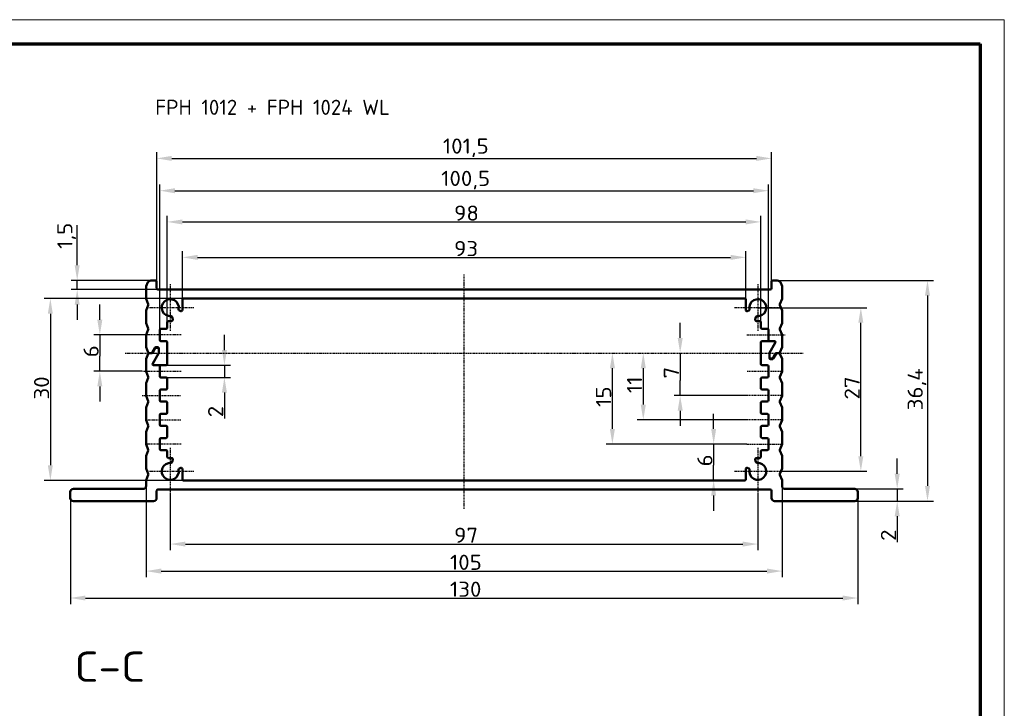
# Model space of a CAD drawing. Header units: millimetres. Extents: x 1 to 419, y 1 to 296.
# Tile 6 of 6: x 256 to 419, y 182 to 296. Entities that reach past the tile are written whole.
import ezdxf

# ---------------------------------------------------------------- set-up
doc = ezdxf.new("R2010")
doc.units = ezdxf.units.MM
doc.linetypes.add('CHAIN', pattern=[0.3543, 0.2362, -0.0295, 0.0591, -0.0295])
doc.linetypes.add('DASH_DOT', pattern=[0.37, 0.24, -0.06, 0.01, -0.06])
doc.layers.get('0').update_dxf_attribs({"lineweight": 25})
for name, color, linetype, lineweight in [('Bemaßung (ISO)', 1, 'Continuous', 25), ('Mittellinie (ISO)', 1, 'DASH_DOT', 25), ('Mittelpunktmarkierung (ISO)', 1, 'DASH_DOT', 25), ('Sichtbar (ISO)', 7, 'Continuous', 50), ('Symbol (ISO)', 1, 'Continuous', 25)]:
    doc.layers.add(name, color=color, linetype=linetype, lineweight=lineweight)
doc.styles.add('2_5', font='isocpeur.ttf', dxfattribs={"width": 1.1})
doc.styles.add('5', font='isocpeur.ttf', dxfattribs={"width": 1.1})
doc.styles.add('Notiztext (DIN)', font='isocpeur.ttf', dxfattribs={"width": 1.1})
doc.dimstyles.new('Standard (DIN)', dxfattribs={"dimtxt": 2.5, "dimasz": 2.5, "dimexe": 1, "dimexo": 0, "dimgap": 0.2, "dimtad": 1, "dimdec": 6, "dimrnd": 1e-08, "dimtxsty": '2_5', "dimcen": 0.09, "dimdle": 7, "dimclrd": 256, "dimclre": 256, "dimclrt": 5, "dimadec": 6, "dimazin": 2, "dimtfac": 0.72, "dimtmove": 0, "dimatfit": 3, "dimfxl": 1, "dimtolj": 1, "dimlwd": -1, "dimlwe": -1, "dimarcsym": 0})

# ---------------------------------------------------------------- blocks, each defined once
blk = doc.blocks.new('Ränder Bopla-A3-Rahmen')
at = {"color": 1, "linetype": 'Continuous', "lineweight": 18}
for p, q in [((1, 296), (419, 296)), ((419, 296), (419, 1))]:
    blk.add_line(p, q, dxfattribs=at)
at = {"color": 3, "linetype": 'Continuous', "lineweight": 70}
for p, q in [((20, 292), (415, 292)), ((415, 292), (415, 5))]:
    blk.add_line(p, q, dxfattribs=at)
blk = doc.blocks.new('*D10')
at = {"layer": 'Bemaßung (ISO)'}
for p, q in [((269.69, 246.49), (269.69, 248.99)), ((277.27, 243.99), (268.69, 243.99)), ((269.69, 243.99), (269.69, 241.49)), ((269.69, 241.49), (269.69, 240.49)), ((269.69, 237.99), (269.69, 240.49)), ((276.69, 237.99), (268.69, 237.99)), ((269.69, 235.49), (269.69, 232.99))]:
    blk.add_line(p, q, dxfattribs=at)
for points in [[(269.27, 246.49), (270.1, 246.49), (269.69, 243.99)], [(269.27, 235.49), (270.1, 235.49), (269.69, 237.99)]]:
    blk.add_solid(points, dxfattribs=at)
at = {"layer": 'Defpoints', "color": 0}
for p in [(277.27, 243.99), (269.69, 237.99), (276.69, 237.99)]:
    blk.add_point(p, dxfattribs=at)
at = {"layer": 'Bemaßung (ISO)', "color": 5, "insert": (269.49, 240.3), "char_height": 2.5, "attachment_point": 7, "rotation": 90, "style": '2_5'}
blk.add_mtext('\\A1;6', dxfattribs=at)
blk = doc.blocks.new('*D11')
at = {"layer": 'Bemaßung (ISO)'}
for p, q in [((290.25, 241.49), (290.25, 243.99)), ((280.62, 238.99), (291.25, 238.99)), ((290.25, 238.99), (290.25, 236.99)), ((280.62, 236.99), (291.25, 236.99)), ((290.25, 234.49), (290.25, 230.21))]:
    blk.add_line(p, q, dxfattribs=at)
for points in [[(289.84, 241.49), (290.67, 241.49), (290.25, 238.99)], [(289.84, 234.49), (290.67, 234.49), (290.25, 236.99)]]:
    blk.add_solid(points, dxfattribs=at)
at = {"layer": 'Defpoints', "color": 0}
for p in [(280.62, 238.99), (280.62, 236.99), (290.25, 236.99)]:
    blk.add_point(p, dxfattribs=at)
at = {"layer": 'Bemaßung (ISO)', "color": 5, "insert": (290.05, 230.41), "char_height": 2.5, "attachment_point": 7, "rotation": 90, "style": '2_5'}
blk.add_mtext('\\A1;2', dxfattribs=at)
blk = doc.blocks.new('*D12')
at = {"layer": 'Bemaßung (ISO)'}
for p, q in [((283.52, 249.99), (260.52, 249.99)), ((261.52, 247.49), (261.52, 222.49)), ((283.52, 219.99), (260.52, 219.99))]:
    blk.add_line(p, q, dxfattribs=at)
for points in [[(261.1, 247.49), (261.93, 247.49), (261.52, 249.99)], [(261.1, 222.49), (261.93, 222.49), (261.52, 219.99)]]:
    blk.add_solid(points, dxfattribs=at)
at = {"layer": 'Defpoints', "color": 0}
for p in [(283.52, 249.99), (261.52, 219.99), (283.52, 219.99)]:
    blk.add_point(p, dxfattribs=at)
at = {"layer": 'Bemaßung (ISO)', "color": 5, "insert": (261.32, 233.34), "char_height": 2.5, "attachment_point": 7, "rotation": 90, "style": '2_5'}
blk.add_mtext('\\A1;30', dxfattribs=at)
blk = doc.blocks.new('*D13')
at = {"layer": 'Bemaßung (ISO)'}
for p, q in [((265.95, 255.49), (265.95, 262.1)), ((278.32, 252.99), (264.95, 252.99)), ((265.95, 251.49), (265.95, 252.99)), ((279.27, 251.49), (264.95, 251.49)), ((265.95, 248.99), (265.95, 246.49))]:
    blk.add_line(p, q, dxfattribs=at)
for points in [[(265.53, 255.49), (266.36, 255.49), (265.95, 252.99)], [(265.53, 248.99), (266.36, 248.99), (265.95, 251.49)]]:
    blk.add_solid(points, dxfattribs=at)
at = {"layer": 'Defpoints', "color": 0}
for p in [(265.95, 252.99), (278.32, 252.99), (279.27, 251.49)]:
    blk.add_point(p, dxfattribs=at)
at = {"layer": 'Bemaßung (ISO)', "color": 5, "insert": (265.75, 258.19), "char_height": 2.5, "attachment_point": 7, "rotation": 90, "style": '2_5'}
blk.add_mtext('\\A1;1,5', dxfattribs=at)
blk = doc.blocks.new('*D14')
at = {"layer": 'Bemaßung (ISO)'}
for p, q in [((281.32, 217.59), (281.32, 208.49)), ((378.32, 217.59), (378.32, 208.49)), ((283.82, 209.49), (375.82, 209.49))]:
    blk.add_line(p, q, dxfattribs=at)
for points in [[(283.82, 209.9), (283.82, 209.07), (281.32, 209.49)], [(375.82, 209.9), (375.82, 209.07), (378.32, 209.49)]]:
    blk.add_solid(points, dxfattribs=at)
at = {"layer": 'Defpoints', "color": 0}
for p in [(281.32, 217.59), (378.32, 217.59), (378.32, 209.49)]:
    blk.add_point(p, dxfattribs=at)
at = {"layer": 'Bemaßung (ISO)', "color": 5, "insert": (328.17, 209.69), "char_height": 2.5, "attachment_point": 7, "style": '2_5'}
blk.add_mtext('\\A1;97', dxfattribs=at)
blk = doc.blocks.new('*D15')
at = {"layer": 'Bemaßung (ISO)'}
for p, q in [((277.32, 219.09), (277.32, 204.03)), ((382.32, 219.09), (382.32, 204.03)), ((279.82, 205.03), (379.82, 205.03))]:
    blk.add_line(p, q, dxfattribs=at)
for points in [[(279.82, 205.45), (279.82, 204.61), (277.32, 205.03)], [(379.82, 205.45), (379.82, 204.61), (382.32, 205.03)]]:
    blk.add_solid(points, dxfattribs=at)
at = {"layer": 'Defpoints', "color": 0}
for p in [(277.32, 219.09), (382.32, 219.09), (382.32, 205.03)]:
    blk.add_point(p, dxfattribs=at)
at = {"layer": 'Bemaßung (ISO)', "color": 5, "insert": (327.48, 205.23), "char_height": 2.5, "attachment_point": 7, "style": '2_5'}
blk.add_mtext('\\A1;105', dxfattribs=at)
blk = doc.blocks.new('*D16')
at = {"layer": 'Bemaßung (ISO)'}
for p, q in [((264.82, 217.09), (264.82, 199.59)), ((394.82, 217.09), (394.82, 199.59)), ((267.32, 200.59), (392.32, 200.59))]:
    blk.add_line(p, q, dxfattribs=at)
for points in [[(267.32, 201), (267.32, 200.17), (264.82, 200.59)], [(392.32, 201), (392.32, 200.17), (394.82, 200.59)]]:
    blk.add_solid(points, dxfattribs=at)
at = {"layer": 'Defpoints', "color": 0}
for p in [(264.82, 217.09), (394.82, 217.09), (394.82, 200.59)]:
    blk.add_point(p, dxfattribs=at)
at = {"layer": 'Bemaßung (ISO)', "color": 5, "insert": (327.48, 200.79), "char_height": 2.5, "attachment_point": 7, "style": '2_5'}
blk.add_mtext('\\A1;130', dxfattribs=at)
blk = doc.blocks.new('*D17')
at = {"layer": 'Bemaßung (ISO)'}
for p, q in [((401.32, 221.09), (401.32, 223.59)), ((394.32, 218.59), (402.32, 218.59)), ((401.32, 218.59), (401.32, 216.59)), ((394.32, 216.59), (402.32, 216.59)), ((401.32, 214.09), (401.32, 209.81))]:
    blk.add_line(p, q, dxfattribs=at)
for points in [[(400.9, 221.09), (401.73, 221.09), (401.32, 218.59)], [(400.9, 214.09), (401.73, 214.09), (401.32, 216.59)]]:
    blk.add_solid(points, dxfattribs=at)
at = {"layer": 'Defpoints', "color": 0}
for p in [(394.32, 218.59), (394.32, 216.59), (401.32, 216.59)]:
    blk.add_point(p, dxfattribs=at)
at = {"layer": 'Bemaßung (ISO)', "color": 5, "insert": (401.12, 210.01), "char_height": 2.5, "attachment_point": 7, "rotation": 90, "style": '2_5'}
blk.add_mtext('\\A1;2', dxfattribs=at)
blk = doc.blocks.new('*D18')
at = {"layer": 'Bemaßung (ISO)'}
for p, q in [((378.32, 248.49), (396.32, 248.49)), ((395.32, 223.99), (395.32, 245.99)), ((382.22, 221.49), (396.32, 221.49))]:
    blk.add_line(p, q, dxfattribs=at)
for points in [[(394.9, 245.99), (395.73, 245.99), (395.32, 248.49)], [(394.9, 223.99), (395.73, 223.99), (395.32, 221.49)]]:
    blk.add_solid(points, dxfattribs=at)
at = {"layer": 'Defpoints', "color": 0}
for p in [(378.32, 248.49), (395.32, 248.49), (382.22, 221.49)]:
    blk.add_point(p, dxfattribs=at)
at = {"layer": 'Bemaßung (ISO)', "color": 5, "insert": (395.12, 233.34), "char_height": 2.5, "attachment_point": 7, "rotation": 90, "style": '2_5'}
blk.add_mtext('\\A1;27', dxfattribs=at)
blk = doc.blocks.new('*D19')
at = {"layer": 'Bemaßung (ISO)'}
for p, q in [((381.32, 252.99), (407.32, 252.99)), ((406.32, 250.49), (406.32, 219.09)), ((394.32, 216.59), (407.32, 216.59))]:
    blk.add_line(p, q, dxfattribs=at)
for points in [[(405.9, 250.49), (406.73, 250.49), (406.32, 252.99)], [(405.9, 219.09), (406.73, 219.09), (406.32, 216.59)]]:
    blk.add_solid(points, dxfattribs=at)
at = {"layer": 'Defpoints', "color": 0}
for p in [(381.32, 252.99), (394.32, 216.59), (406.32, 216.59)]:
    blk.add_point(p, dxfattribs=at)
at = {"layer": 'Bemaßung (ISO)', "color": 5, "insert": (406.12, 231.56), "char_height": 2.5, "attachment_point": 7, "rotation": 90, "style": '2_5'}
blk.add_mtext('\\A1;36,4', dxfattribs=at)
blk = doc.blocks.new('*D20')
at = {"layer": 'Bemaßung (ISO)'}
for p, q in [((365.49, 243.49), (365.49, 245.99)), ((365.49, 240.99), (365.49, 238.49)), ((365.49, 238.49), (365.49, 236.49)), ((365.49, 233.99), (365.49, 236.49)), ((376.52, 233.99), (364.49, 233.99)), ((365.49, 231.49), (365.49, 228.99))]:
    blk.add_line(p, q, dxfattribs=at)
for points in [[(365.08, 243.49), (365.91, 243.49), (365.49, 240.99)], [(365.08, 231.49), (365.91, 231.49), (365.49, 233.99)]]:
    blk.add_solid(points, dxfattribs=at)
at = {"layer": 'Defpoints', "color": 0}
for p in [(365.49, 240.99), (365.49, 233.99), (376.52, 233.99)]:
    blk.add_point(p, dxfattribs=at)
at = {"layer": 'Bemaßung (ISO)', "color": 5, "insert": (365.29, 236.8), "char_height": 2.5, "attachment_point": 7, "rotation": 90, "style": '2_5'}
blk.add_mtext('\\A1;7', dxfattribs=at)
blk = doc.blocks.new('*D21')
at = {"layer": 'Bemaßung (ISO)'}
for p, q in [((359.4, 238.49), (359.4, 232.49)), ((376.52, 229.99), (358.4, 229.99))]:
    blk.add_line(p, q, dxfattribs=at)
for points in [[(358.98, 238.49), (359.82, 238.49), (359.4, 240.99)], [(358.98, 232.49), (359.82, 232.49), (359.4, 229.99)]]:
    blk.add_solid(points, dxfattribs=at)
at = {"layer": 'Defpoints', "color": 0}
for p in [(359.4, 240.99), (359.4, 229.99), (376.52, 229.99)]:
    blk.add_point(p, dxfattribs=at)
at = {"layer": 'Bemaßung (ISO)', "color": 5, "insert": (359.2, 234.39), "char_height": 2.5, "attachment_point": 7, "rotation": 90, "style": '2_5'}
blk.add_mtext('\\A1;11', dxfattribs=at)
blk = doc.blocks.new('*D22')
at = {"layer": 'Bemaßung (ISO)'}
for p, q in [((354.3, 228.49), (354.3, 238.49)), ((376.52, 225.99), (353.3, 225.99))]:
    blk.add_line(p, q, dxfattribs=at)
for points in [[(353.89, 238.49), (354.72, 238.49), (354.3, 240.99)], [(353.89, 228.49), (354.72, 228.49), (354.3, 225.99)]]:
    blk.add_solid(points, dxfattribs=at)
at = {"layer": 'Defpoints', "color": 0}
for p in [(354.3, 240.99), (354.3, 240.99), (376.52, 225.99)]:
    blk.add_point(p, dxfattribs=at)
at = {"layer": 'Bemaßung (ISO)', "color": 5, "insert": (354.1, 232.11), "char_height": 2.5, "attachment_point": 7, "rotation": 90, "style": '2_5'}
blk.add_mtext('\\A1;15', dxfattribs=at)
blk = doc.blocks.new('*D23')
at = {"layer": 'Bemaßung (ISO)'}
for p, q in [((371.02, 228.49), (371.02, 230.99)), ((376.52, 225.99), (370.02, 225.99)), ((371.02, 225.99), (371.02, 223.49)), ((371.02, 223.49), (371.02, 222.49)), ((371.02, 219.99), (371.02, 222.49)), ((371.02, 217.49), (371.02, 214.99))]:
    blk.add_line(p, q, dxfattribs=at)
for points in [[(370.6, 228.49), (371.43, 228.49), (371.02, 225.99)], [(370.6, 217.49), (371.43, 217.49), (371.02, 219.99)]]:
    blk.add_solid(points, dxfattribs=at)
at = {"layer": 'Defpoints', "color": 0}
for p in [(376.52, 225.99), (371.02, 219.99), (371.02, 219.99)]:
    blk.add_point(p, dxfattribs=at)
at = {"layer": 'Bemaßung (ISO)', "color": 5, "insert": (370.82, 222.3), "char_height": 2.5, "attachment_point": 7, "rotation": 90, "style": '2_5'}
blk.add_mtext('\\A1;6', dxfattribs=at)
blk = doc.blocks.new('*D24')
at = {"layer": 'Bemaßung (ISO)'}
for p, q in [((283.32, 249.79), (283.32, 257.79)), ((376.32, 249.79), (376.32, 257.79)), ((285.82, 256.79), (373.82, 256.79))]:
    blk.add_line(p, q, dxfattribs=at)
for points in [[(285.82, 257.2), (285.82, 256.37), (283.32, 256.79)], [(373.82, 257.2), (373.82, 256.37), (376.32, 256.79)]]:
    blk.add_solid(points, dxfattribs=at)
at = {"layer": 'Defpoints', "color": 0}
for p in [(376.32, 256.79), (283.32, 249.79), (376.32, 249.79)]:
    blk.add_point(p, dxfattribs=at)
at = {"layer": 'Bemaßung (ISO)', "color": 5, "insert": (328.17, 256.99), "char_height": 2.5, "attachment_point": 7, "style": '2_5'}
blk.add_mtext('\\A1;93', dxfattribs=at)
blk = doc.blocks.new('*D25')
at = {"layer": 'Bemaßung (ISO)'}
for p, q in [((280.82, 246.09), (280.82, 263.64)), ((378.82, 246.09), (378.82, 263.64)), ((283.32, 262.64), (376.32, 262.64))]:
    blk.add_line(p, q, dxfattribs=at)
for points in [[(283.32, 263.05), (283.32, 262.22), (280.82, 262.64)], [(376.32, 263.05), (376.32, 262.22), (378.82, 262.64)]]:
    blk.add_solid(points, dxfattribs=at)
at = {"layer": 'Defpoints', "color": 0}
for p in [(378.82, 262.64), (280.82, 246.09), (378.82, 246.09)]:
    blk.add_point(p, dxfattribs=at)
at = {"layer": 'Bemaßung (ISO)', "color": 5, "insert": (328.17, 262.84), "char_height": 2.5, "attachment_point": 7, "style": '2_5'}
blk.add_mtext('\\A1;98', dxfattribs=at)
blk = doc.blocks.new('*D26')
at = {"layer": 'Bemaßung (ISO)'}
for p, q in [((279.57, 244.79), (279.57, 268.79)), ((380.07, 244.79), (380.07, 268.79)), ((282.07, 267.79), (377.57, 267.79))]:
    blk.add_line(p, q, dxfattribs=at)
for points in [[(282.07, 268.2), (282.07, 267.37), (279.57, 267.79)], [(377.57, 268.2), (377.57, 267.37), (380.07, 267.79)]]:
    blk.add_solid(points, dxfattribs=at)
at = {"layer": 'Defpoints', "color": 0}
for p in [(380.07, 267.79), (279.57, 244.79), (380.07, 244.79)]:
    blk.add_point(p, dxfattribs=at)
at = {"layer": 'Bemaßung (ISO)', "color": 5, "insert": (326.03, 267.99), "char_height": 2.5, "attachment_point": 7, "style": '2_5'}
blk.add_mtext('\\A1;100,5', dxfattribs=at)
blk = doc.blocks.new('*D27')
at = {"layer": 'Bemaßung (ISO)'}
for p, q in [((279.07, 252.79), (279.07, 274.12)), ((281.57, 273.12), (378.07, 273.12)), ((380.57, 252.79), (380.57, 274.12))]:
    blk.add_line(p, q, dxfattribs=at)
for points in [[(281.57, 273.53), (281.57, 272.7), (279.07, 273.12)], [(378.07, 273.53), (378.07, 272.7), (380.57, 273.12)]]:
    blk.add_solid(points, dxfattribs=at)
at = {"layer": 'Defpoints', "color": 0}
for p in [(380.57, 273.12), (279.07, 252.79), (380.57, 252.79)]:
    blk.add_point(p, dxfattribs=at)
at = {"layer": 'Bemaßung (ISO)', "color": 5, "insert": (326.31, 273.32), "char_height": 2.5, "attachment_point": 7, "style": '2_5'}
blk.add_mtext('\\A1;101,5', dxfattribs=at)

msp = doc.modelspace()

# ---------------------------------------------------------------- linework, layer by layer
at = {"layer": 'Mittellinie (ISO)', "linetype": 'CHAIN'}
for p, q in [((329.8156842, 215.2775939), (329.8156842, 253.9610979)), ((283.1156842, 243.9863896), (277.2656842, 243.9863896)), ((376.5156842, 243.9863896), (382.9448293, 243.9863896)), ((273.8510907, 240.9863896), (385.7802776, 240.9863896)), ((283.1156842, 237.9863896), (276.686539, 237.9863896)), ((382.3656842, 237.9863896), (376.5156842, 237.9863896)), ((276.686539, 233.9863896), (283.1156842, 233.9863896)), ((382.3656842, 233.9863896), (376.5156842, 233.9863896)), ((277.2656842, 229.9863896), (283.1156842, 229.9863896)), ((382.3656842, 229.9863896), (376.5156842, 229.9863896)), ((283.1156842, 225.9863896), (277.2656842, 225.9863896)), ((376.5156842, 225.9863896), (382.3656842, 225.9863896))]:
    msp.add_line(p, q, dxfattribs=at)
at = {"layer": 'Mittelpunktmarkierung (ISO)', "linetype": 'CHAIN'}
for p, q in [((281.3156842, 252.3863896), (281.3156842, 244.5863896)), ((378.3156842, 252.3863896), (378.3156842, 244.5863896)), ((285.2156842, 248.4863896), (277.4156842, 248.4863896)), ((382.2156842, 248.4863896), (374.4156842, 248.4863896)), ((281.3156842, 225.3863896), (281.3156842, 217.5863896)), ((378.3156842, 225.3863896), (378.3156842, 217.5863896)), ((285.2156842, 221.4863896), (277.4156842, 221.4863896)), ((382.2156842, 221.4863896), (374.4156842, 221.4863896))]:
    msp.add_line(p, q, dxfattribs=at)
at = {"layer": 'Sichtbar (ISO)'}
for p, q in [((277.3156842, 250.0249061), (277.3156842, 251.9478731)), ((277.5915462, 252.6760448), (277.3299888, 252.0221512)), ((278.3156842, 252.9863896), (278.8656842, 252.9863896)), ((279.0656842, 251.6863896), (279.0656842, 252.7863896)), ((380.5656842, 252.7863896), (380.5656842, 251.6863896)), ((380.7656842, 252.9863896), (381.3156842, 252.9863896)), ((382.3013795, 252.0221512), (382.0398221, 252.6760448)), ((382.3156842, 251.9478731), (382.3156842, 250.0249061)), ((380.3656842, 251.4863896), (279.2656842, 251.4863896)), ((277.3299888, 249.9506279), (277.6859729, 249.0606677)), ((277.6859729, 248.9121114), (277.3299888, 248.0221512)), ((283.3156842, 248.1209944), (283.3156842, 249.7863896)), ((376.1156842, 249.9863896), (283.5156842, 249.9863896)), ((376.3156842, 248.1209944), (376.3156842, 249.7863896)), ((381.9453954, 249.0606677), (382.3013795, 249.9506279)), ((382.3013795, 248.0221512), (381.9453954, 248.9121114)), ((277.3156842, 246.0249061), (277.3156842, 247.9478731)), ((282.8277656, 248.0030576), (283.0547901, 247.93049)), ((376.5765783, 247.93049), (376.8036027, 248.0030576)), ((382.3156842, 247.9478731), (382.3156842, 246.0249061)), ((277.3299888, 245.9506279), (277.6859729, 245.0606677)), ((280.8156842, 246.0863896), (280.8156842, 245.1863896)), ((281.0156842, 246.2863896), (281.5461144, 246.2863896)), ((281.7415431, 246.5289059), (281.6531471, 246.9352227)), ((377.9782212, 246.9352227), (377.8898252, 246.5289059)), ((378.6156842, 246.2863896), (378.0852539, 246.2863896)), ((378.8156842, 245.1863896), (378.8156842, 246.0863896)), ((381.9453954, 245.0606677), (382.3013795, 245.9506279)), ((277.3156842, 242.0249061), (277.3156842, 243.9478731)), ((277.6859729, 244.9121114), (277.3299888, 244.0221512)), ((279.5656842, 243.1863896), (279.5656842, 244.7863896)), ((279.7656842, 244.9863896), (280.6156842, 244.9863896)), ((379.0156842, 244.9863896), (379.8656842, 244.9863896)), ((380.0656842, 244.7863896), (380.0656842, 243.1863896)), ((382.3013795, 244.0221512), (381.9453954, 244.9121114)), ((382.3156842, 243.9478731), (382.3156842, 242.0249061)), ((280.6156842, 242.9863896), (279.7656842, 242.9863896)), ((280.8156842, 242.7863896), (280.8156842, 239.1863896)), ((378.8156842, 239.1863896), (378.8156842, 242.7863896)), ((379.0156842, 242.9863896), (381.0239745, 242.9863896)), ((381.1971796, 242.6863896), (380.2424791, 241.0327997)), ((380.2424791, 241.0327997), (381.1971796, 242.6863896)), ((380.2656842, 242.9863896), (381.0239745, 242.9863896)), ((277.3299888, 241.9506279), (277.6653954, 241.1121114)), ((277.6653954, 240.8606677), (277.3299888, 240.0221512)), ((277.8510907, 240.9863896), (278.1455136, 240.9863896)), ((278.2609836, 240.9863896), (277.8510907, 240.9863896)), ((278.3187186, 241.0863896), (278.7805989, 241.8863896)), ((278.8383339, 241.7863896), (278.4341887, 241.0863896)), ((279.3888892, 240.9399794), (278.4341887, 239.2863896)), ((278.4341887, 239.2863896), (279.3888892, 240.9399794)), ((278.9538039, 241.9863896), (279.2156842, 241.9863896)), ((279.2156842, 241.8863896), (279.011539, 241.8863896)), ((279.4156842, 241.7863896), (279.4156842, 241.0399794)), ((279.4156842, 241.0399794), (279.4156842, 241.6863896)), ((380.2156842, 240.9327997), (380.2156842, 240.2863896)), ((380.2156842, 240.1863896), (380.2156842, 240.9327997)), ((380.7930344, 240.1863896), (381.1971796, 240.8863896)), ((381.3126497, 240.8863896), (380.8507695, 240.0863896)), ((381.3703847, 240.9863896), (381.7802776, 240.9863896)), ((381.7802776, 240.9863896), (381.4858547, 240.9863896)), ((381.9659729, 241.1121114), (382.3013795, 241.9506279)), ((382.3013795, 240.0221512), (381.9659729, 240.8606677)), ((277.3156842, 238.0249061), (277.3156842, 239.9478731)), ((280.6156842, 238.9863896), (278.6073938, 238.9863896)), ((279.3656842, 238.9863896), (278.6073938, 238.9863896)), ((379.0156842, 238.9863896), (379.8656842, 238.9863896)), ((380.4156842, 240.0863896), (380.6198293, 240.0863896)), ((380.6775644, 239.9863896), (380.4156842, 239.9863896)), ((382.3156842, 239.9478731), (382.3156842, 238.0249061)), ((277.3299888, 237.9506279), (277.6859729, 237.0606677)), ((279.5656842, 237.1863896), (279.5656842, 238.7863896)), ((380.0656842, 238.7863896), (380.0656842, 237.1863896)), ((381.9453954, 237.0606677), (382.3013795, 237.9506279)), ((277.3156842, 234.0249061), (277.3156842, 235.9478731)), ((277.6859729, 236.9121114), (277.3299888, 236.0221512)), ((280.6156842, 236.9863896), (279.7656842, 236.9863896)), ((280.8156842, 236.7863896), (280.8156842, 235.1863896)), ((378.8156842, 235.1863896), (378.8156842, 236.7863896)), ((379.8656842, 236.9863896), (379.0156842, 236.9863896)), ((382.3013795, 236.0221512), (381.9453954, 236.9121114)), ((382.3156842, 235.9478731), (382.3156842, 234.0249061)), ((279.5656842, 233.1863896), (279.5656842, 234.7863896)), ((279.7656842, 234.9863896), (280.6156842, 234.9863896)), ((379.0156842, 234.9863896), (379.8656842, 234.9863896)), ((380.0656842, 234.7863896), (380.0656842, 233.1863896)), ((277.3299888, 233.9506279), (277.6859729, 233.0606677)), ((277.6859729, 232.9121114), (277.3299888, 232.0221512)), ((280.6156842, 232.9863896), (279.7656842, 232.9863896)), ((280.8156842, 232.7863896), (280.8156842, 231.1863896)), ((378.8156842, 231.1863896), (378.8156842, 232.7863896)), ((379.8656842, 232.9863896), (379.0156842, 232.9863896)), ((381.9453954, 233.0606677), (382.3013795, 233.9506279)), ((382.3013795, 232.0221512), (381.9453954, 232.9121114)), ((277.3156842, 230.0249061), (277.3156842, 231.9478731)), ((279.7656842, 230.9863896), (280.6156842, 230.9863896)), ((379.0156842, 230.9863896), (379.8656842, 230.9863896)), ((382.3156842, 231.9478731), (382.3156842, 230.0249061)), ((277.3299888, 229.9506279), (277.6859729, 229.0606677)), ((279.5656842, 229.1863896), (279.5656842, 230.7863896)), ((380.0656842, 230.7863896), (380.0656842, 229.1863896)), ((381.9453954, 229.0606677), (382.3013795, 229.9506279)), ((277.3156842, 226.0249061), (277.3156842, 227.9478731)), ((277.6859729, 228.9121114), (277.3299888, 228.0221512)), ((280.6156842, 228.9863896), (279.7656842, 228.9863896)), ((280.8156842, 228.7863896), (280.8156842, 227.1863896)), ((378.8156842, 227.1863896), (378.8156842, 228.7863896)), ((379.8656842, 228.9863896), (379.0156842, 228.9863896)), ((382.3013795, 228.0221512), (381.9453954, 228.9121114)), ((382.3156842, 227.9478731), (382.3156842, 226.0249061)), ((277.3299888, 225.9506279), (277.6859729, 225.0606677)), ((279.5656842, 225.1863896), (279.5656842, 226.7863896)), ((279.7656842, 226.9863896), (280.6156842, 226.9863896)), ((379.0156842, 226.9863896), (379.8656842, 226.9863896)), ((380.0656842, 226.7863896), (380.0656842, 225.1863896)), ((381.9453954, 225.0606677), (382.3013795, 225.9506279)), ((277.6859729, 224.9121114), (277.3299888, 224.0221512)), ((280.6156842, 224.9863896), (279.7656842, 224.9863896)), ((280.8156842, 224.7863896), (280.8156842, 223.8863896)), ((378.8156842, 223.8863896), (378.8156842, 224.7863896)), ((379.8656842, 224.9863896), (379.0156842, 224.9863896)), ((382.3013795, 224.0221512), (381.9453954, 224.9121114)), ((277.3156842, 222.0249061), (277.3156842, 223.9478731)), ((281.0156842, 223.6863896), (281.5461144, 223.6863896)), ((281.6531471, 223.0375565), (281.7415431, 223.4438732)), ((377.8898252, 223.4438732), (377.9782212, 223.0375565)), ((378.6156842, 223.6863896), (378.0852539, 223.6863896)), ((382.3156842, 223.9478731), (382.3156842, 222.0249061)), ((277.3299888, 221.9506279), (277.6859729, 221.0606677)), ((283.0547901, 222.0422892), (282.8277656, 221.9697215)), ((283.3156842, 221.8517848), (283.3156842, 220.1863896)), ((376.3156842, 221.8517848), (376.3156842, 220.1863896)), ((376.8036027, 221.9697215), (376.5765783, 222.0422892)), ((381.9453954, 221.0606677), (382.3013795, 221.9506279)), ((277.3156842, 219.0863896), (277.3156842, 219.9478731)), ((277.6859729, 220.9121114), (277.3299888, 220.0221512)), ((283.5156842, 219.9863896), (376.1156842, 219.9863896)), ((382.3013795, 220.0221512), (381.9453954, 220.9121114)), ((382.3156842, 219.9478731), (382.3156842, 219.0863896)), ((264.8156842, 217.0863896), (264.8156842, 218.0863896)), ((265.3156842, 218.5863896), (276.8156842, 218.5863896)), ((279.0656842, 217.0863896), (279.0656842, 218.2863896)), ((279.2656842, 218.4863896), (380.3656842, 218.4863896)), ((380.5656842, 218.2863896), (380.5656842, 217.0863896)), ((394.3156842, 218.5863896), (382.8156842, 218.5863896)), ((394.8156842, 217.0863896), (394.8156842, 218.0863896)), ((278.5656842, 216.5863896), (265.3156842, 216.5863896)), ((381.0656842, 216.5863896), (394.3156842, 216.5863896))]:
    msp.add_line(p, q, dxfattribs=at)
for centre, radius, start, end in [((277.5156842, 251.9478731), 0.2, 158.198590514, 180), ((278.3156842, 251.9863896), 1, 90, 136.397181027), ((278.8656842, 252.7863896), 0.2, 0, 90), ((380.7656842, 252.7863896), 0.2, 90, 180), ((381.3156842, 251.9863896), 1, 43.602818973, 90), ((382.1156842, 251.9478731), 0.2, 0, 21.801409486), ((279.2656842, 251.6863896), 0.2, 180, 270), ((380.3656842, 251.6863896), 0.2, 270, 0), ((277.5156842, 250.0249061), 0.2, 180, 201.801409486), ((277.5002776, 248.9863896), 0.2, 338.198590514, 21.801409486), ((281.3156842, 248.4863896), 1.4, 349.454444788, 275.092933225), ((283.5156842, 249.7863896), 0.2, 90, 180), ((376.1156842, 249.7863896), 0.2, 0, 90), ((378.3156842, 248.4863896), 1.4, 264.907066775, 190.545555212), ((382.1310907, 248.9863896), 0.2, 158.198590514, 201.801409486), ((382.1156842, 250.0249061), 0.2, 338.198590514, 0), ((277.5156842, 247.9478731), 0.2, 158.198590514, 180), ((281.4577185, 246.8927063), 0.2, 12.273689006, 95.092933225), ((282.8886597, 248.193562), 0.2, 169.454444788, 252.273689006), ((283.1156842, 248.1209944), 0.2, 252.273689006, 0), ((376.5156842, 248.1209944), 0.2, 180, 287.726310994), ((376.7427086, 248.193562), 0.2, 287.726310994, 10.545555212), ((378.1736498, 246.8927063), 0.2, 84.907066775, 167.726310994), ((382.1156842, 247.9478731), 0.2, 0, 21.801409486), ((277.5156842, 246.0249061), 0.2, 180, 201.801409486), ((281.0156842, 246.0863896), 0.2, 90, 180), ((281.5461144, 246.4863896), 0.2, 270, 12.273689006), ((378.0852539, 246.4863896), 0.2, 167.726310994, 270), ((378.6156842, 246.0863896), 0.2, 0, 90), ((382.1156842, 246.0249061), 0.2, 338.198590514, 0), ((277.5156842, 243.9478731), 0.2, 158.198590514, 180), ((277.5002776, 244.9863896), 0.2, 338.198590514, 21.801409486), ((279.7656842, 244.7863896), 0.2, 90, 180), ((280.6156842, 245.1863896), 0.2, 270, 0), ((379.0156842, 245.1863896), 0.2, 180, 270), ((379.8656842, 244.7863896), 0.2, 0, 90), ((382.1310907, 244.9863896), 0.2, 158.198590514, 201.801409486), ((382.1156842, 243.9478731), 0.2, 0, 21.801409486), ((279.7656842, 243.1863896), 0.2, 180, 270), ((280.6156842, 242.7863896), 0.2, 0, 90), ((379.0156842, 242.7863896), 0.2, 90, 180), ((380.2656842, 243.1863896), 0.2, 180, 270), ((381.0239745, 242.7863896), 0.2, 330, 90), ((381.0239745, 242.7863896), 0.2, 330, 90), ((277.5156842, 242.0249061), 0.2, 180, 201.801409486), ((277.8510907, 241.1863896), 0.2, 201.801409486, 270), ((277.8510907, 240.7863896), 0.2, 90, 158.198590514), ((278.1455136, 241.1863896), 0.2, 270, 330), ((278.2609836, 241.1863896), 0.2, 270, 330), ((278.9538039, 241.7863896), 0.2, 90, 150), ((279.011539, 241.6863896), 0.2, 90, 150), ((279.2156842, 241.7863896), 0.2, 0, 90), ((279.2156842, 241.6863896), 0.2, 0, 90), ((279.2156842, 241.0399794), 0.2, 330, 0), ((279.2156842, 241.0399794), 0.2, 330, 0), ((380.4156842, 240.9327997), 0.2, 150, 180), ((380.4156842, 240.9327997), 0.2, 150, 180), ((381.3703847, 240.7863896), 0.2, 90, 150), ((381.4858547, 240.7863896), 0.2, 90, 150), ((381.7802776, 241.1863896), 0.2, 270, 338.198590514), ((381.7802776, 240.7863896), 0.2, 21.801409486, 90), ((382.1156842, 242.0249061), 0.2, 338.198590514, 0), ((277.5156842, 239.9478731), 0.2, 158.198590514, 180), ((278.6073938, 239.1863896), 0.2, 150, 270), ((278.6073938, 239.1863896), 0.2, 150, 270), ((279.3656842, 238.7863896), 0.2, 0, 90), ((280.6156842, 239.1863896), 0.2, 270, 0), ((379.0156842, 239.1863896), 0.2, 180, 270), ((379.8656842, 238.7863896), 0.2, 0, 90), ((380.4156842, 240.2863896), 0.2, 180, 270), ((380.4156842, 240.1863896), 0.2, 180, 270), ((380.6198293, 240.2863896), 0.2, 270, 330), ((380.6775644, 240.1863896), 0.2, 270, 330), ((382.1156842, 239.9478731), 0.2, 0, 21.801409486), ((277.5156842, 238.0249061), 0.2, 180, 201.801409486), ((382.1156842, 238.0249061), 0.2, 338.198590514, 0), ((277.5156842, 235.9478731), 0.2, 158.198590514, 180), ((277.5002776, 236.9863896), 0.2, 338.198590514, 21.801409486), ((279.7656842, 237.1863896), 0.2, 180, 270), ((280.6156842, 236.7863896), 0.2, 0, 90), ((379.0156842, 236.7863896), 0.2, 90, 180), ((379.8656842, 237.1863896), 0.2, 270, 0), ((382.1310907, 236.9863896), 0.2, 158.198590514, 201.801409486), ((382.1156842, 235.9478731), 0.2, 0, 21.801409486), ((279.7656842, 234.7863896), 0.2, 90, 180), ((280.6156842, 235.1863896), 0.2, 270, 0), ((379.0156842, 235.1863896), 0.2, 180, 270), ((379.8656842, 234.7863896), 0.2, 0, 90), ((277.5156842, 234.0249061), 0.2, 180, 201.801409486), ((277.5002776, 232.9863896), 0.2, 338.198590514, 21.801409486), ((279.7656842, 233.1863896), 0.2, 180, 270), ((280.6156842, 232.7863896), 0.2, 0, 90), ((379.0156842, 232.7863896), 0.2, 90, 180), ((379.8656842, 233.1863896), 0.2, 270, 0), ((382.1310907, 232.9863896), 0.2, 158.198590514, 201.801409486), ((382.1156842, 234.0249061), 0.2, 338.198590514, 0), ((277.5156842, 231.9478731), 0.2, 158.198590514, 180), ((279.7656842, 230.7863896), 0.2, 90, 180), ((280.6156842, 231.1863896), 0.2, 270, 0), ((379.0156842, 231.1863896), 0.2, 180, 270), ((379.8656842, 230.7863896), 0.2, 0, 90), ((382.1156842, 231.9478731), 0.2, 0, 21.801409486), ((277.5156842, 230.0249061), 0.2, 180, 201.801409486), ((279.7656842, 229.1863896), 0.2, 180, 270), ((379.8656842, 229.1863896), 0.2, 270, 0), ((382.1156842, 230.0249061), 0.2, 338.198590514, 0), ((277.5156842, 227.9478731), 0.2, 158.198590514, 180), ((277.5002776, 228.9863896), 0.2, 338.198590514, 21.801409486), ((280.6156842, 228.7863896), 0.2, 0, 90), ((379.0156842, 228.7863896), 0.2, 90, 180), ((382.1310907, 228.9863896), 0.2, 158.198590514, 201.801409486), ((382.1156842, 227.9478731), 0.2, 0, 21.801409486), ((277.5156842, 226.0249061), 0.2, 180, 201.801409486), ((279.7656842, 226.7863896), 0.2, 90, 180), ((280.6156842, 227.1863896), 0.2, 270, 0), ((379.0156842, 227.1863896), 0.2, 180, 270), ((379.8656842, 226.7863896), 0.2, 0, 90), ((382.1156842, 226.0249061), 0.2, 338.198590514, 0), ((277.5002776, 224.9863896), 0.2, 338.198590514, 21.801409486), ((279.7656842, 225.1863896), 0.2, 180, 270), ((280.6156842, 224.7863896), 0.2, 0, 90), ((379.0156842, 224.7863896), 0.2, 90, 180), ((379.8656842, 225.1863896), 0.2, 270, 0), ((382.1310907, 224.9863896), 0.2, 158.198590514, 201.801409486), ((277.5156842, 223.9478731), 0.2, 158.198590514, 180), ((281.3156842, 221.4863896), 1.4, 84.907066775, 10.545555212), ((281.0156842, 223.8863896), 0.2, 180, 270), ((281.4577185, 223.0800728), 0.2, 264.907066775, 347.726310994), ((281.5461144, 223.4863896), 0.2, 347.726310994, 90), ((378.3156842, 221.4863896), 1.4, 169.454444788, 95.092933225), ((378.0852539, 223.4863896), 0.2, 90, 192.273689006), ((378.1736498, 223.0800728), 0.2, 192.273689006, 275.092933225), ((378.6156842, 223.8863896), 0.2, 270, 0), ((382.1156842, 223.9478731), 0.2, 0, 21.801409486), ((277.5156842, 222.0249061), 0.2, 180, 201.801409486), ((277.5002776, 220.9863896), 0.2, 338.198590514, 21.801409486), ((282.8886597, 221.7792172), 0.2, 107.726310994, 190.545555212), ((283.1156842, 221.8517848), 0.2, 0, 107.726310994), ((376.5156842, 221.8517848), 0.2, 72.273689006, 180), ((376.7427086, 221.7792172), 0.2, 349.454444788, 72.273689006), ((382.1310907, 220.9863896), 0.2, 158.198590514, 201.801409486), ((382.1156842, 222.0249061), 0.2, 338.198590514, 0), ((277.5156842, 219.9478731), 0.2, 158.198590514, 180), ((283.5156842, 220.1863896), 0.2, 180, 270), ((376.1156842, 220.1863896), 0.2, 270, 0), ((382.1156842, 219.9478731), 0.2, 0, 21.801409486), ((265.3156842, 218.0863896), 0.5, 90, 180), ((276.8156842, 219.0863896), 0.5, 270, 0), ((279.2656842, 218.2863896), 0.2, 90, 180), ((380.3656842, 218.2863896), 0.2, 0, 90), ((382.8156842, 219.0863896), 0.5, 180, 270), ((394.3156842, 218.0863896), 0.5, 0, 90), ((265.3156842, 217.0863896), 0.5, 180, 270), ((278.5656842, 217.0863896), 0.5, 270, 0), ((381.0656842, 217.0863896), 0.5, 180, 270), ((394.3156842, 217.0863896), 0.5, 270, 0)]:
    msp.add_arc(centre, radius, start, end, dxfattribs=at)

# ---------------------------------------------------------------- block references
msp.add_blockref('Ränder Bopla-A3-Rahmen', (0, 0))

# ---------------------------------------------------------------- texts
at = {"layer": 'Symbol (ISO)', "color": 5, "insert": (278.8342409, 282.7984372), "char_height": 2.5, "width": 41.732373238, "attachment_point": 1, "style": 'Notiztext (DIN)'}
msp.add_mtext('{\\fISOCPEUR|b0|i0;FPH 1012 + FPH 1024 WL}', dxfattribs=at)
at = {"layer": 'Symbol (ISO)', "color": 3, "insert": (265.5046321, 186.7564092), "char_height": 5, "attachment_point": 7, "style": '5'}
msp.add_mtext('C-C', dxfattribs=at)

# ---------------------------------------------------------------- dimensions: what is measured, and where the dimension line sits
at = {"layer": 'Bemaßung (ISO)'}
for base, p1, p2, picture, middle in [((380.5656842, 273.1172423), (279.0656842, 252.7863896), (380.5656842, 252.7863896), '*D27', (329.8156842, 273.1172423)), ((380.0656842, 267.7856473), (279.5656842, 244.7863896), (380.0656842, 244.7863896), '*D26', (329.8156842, 267.7856473)), ((376.3156842, 256.7863896), (283.3156842, 249.7863896), (376.3156842, 249.7863896), '*D24', (329.8156842, 256.7863896)), ((382.3156842, 205.0298927), (277.3156842, 219.0863896), (382.3156842, 219.0863896), '*D15', (329.8156842, 205.0298927))]:
    dim = msp.add_linear_dim(base=base, p1=p1, p2=p2, dimstyle='Standard (DIN)', override={"dimgap": 0.2, "dimdec": 6, "dimtol": 0, "dimlim": 0, "dimtp": 0, "dimtm": 0, "dimtdec": 2, "dimtofl": 0, "dimatfit": 1}, dxfattribs=at)
    dim.commit()
    dim.dimension.update_dxf_attribs({"geometry": picture, "text_midpoint": middle, "dimtype": 160})
for base, p1, p2, angle, override, picture, middle in [((378.8156842, 262.6363896), (280.8156842, 246.0863896), (378.8156842, 246.0863896), 180, {"dimgap": 0.2, "dimdec": 6, "dimtol": 0, "dimlim": 0, "dimtp": 0, "dimtm": 0, "dimtdec": 2, "dimtofl": 0, "dimatfit": 1}, '*D25', (329.8156842, 262.6363896)), ((265.9462961, 252.9863896), (279.2656842, 251.4863896), (278.3156842, 252.9863896), 90, {"dimgap": 0.2, "dimdec": 6, "dimtol": 0, "dimlim": 0, "dimtp": 0, "dimtm": 0, "dimtdec": 2, "dimtofl": 1, "dimatfit": 1}, '*D13', (265.9462961, 260.0426396)), ((406.3156842, 216.5863896), (381.3156842, 252.9863896), (394.3156842, 216.5863896), 270, {"dimgap": 0.2, "dimdec": 6, "dimtol": 0, "dimlim": 0, "dimtp": 0, "dimtm": 0, "dimtdec": 2, "dimtofl": 0, "dimatfit": 1}, '*D19', (406.3156842, 234.7863896)), ((261.5156842, 219.9863896), (283.5156842, 249.9863896), (283.5156842, 219.9863896), 90, {"dimgap": 0.2, "dimdec": 6, "dimtol": 0, "dimlim": 0, "dimtp": 0, "dimtm": 0, "dimtdec": 2, "dimtofl": 0, "dimatfit": 1}, '*D12', (261.5156842, 234.9863896)), ((269.686539, 237.9863896), (277.2656842, 243.9863896), (276.686539, 237.9863896), 90, {"dimgap": 0.2, "dimdec": 6, "dimtol": 0, "dimlim": 0, "dimtp": 0, "dimtm": 0, "dimtdec": 2, "dimtofl": 0}, '*D10', (269.686539, 240.9863896)), ((395.3156842, 248.4863896), (382.2156842, 221.4863896), (378.3156842, 248.4863896), 90, {"dimgap": 0.2, "dimdec": 6, "dimtol": 0, "dimlim": 0, "dimtp": 0, "dimtm": 0, "dimtdec": 2, "dimtofl": 0, "dimatfit": 1}, '*D18', (395.3156842, 234.9863896)), ((365.491728, 233.9863896), (365.491728, 240.9863896), (376.5156842, 233.9863896), 270, {"dimgap": 0.2, "dimdec": 6, "dimse1": 1, "dimtol": 0, "dimlim": 0, "dimtp": 0, "dimtm": 0, "dimtdec": 2, "dimtofl": 0}, '*D20', (365.491728, 237.4863896)), ((290.2540358, 236.9863896), (280.6156842, 238.9863896), (280.6156842, 236.9863896), 90, {"dimgap": 0.2, "dimdec": 6, "dimtol": 0, "dimlim": 0, "dimtp": 0, "dimtm": 0, "dimtdec": 2, "dimtofl": 1, "dimatfit": 1}, '*D11', (290.2540358, 231.0988896)), ((354.3023826, 240.9863896), (376.5156842, 225.9863896), (354.3023826, 240.9863896), 270, {"dimgap": 0.2, "dimdec": 6, "dimse2": 1, "dimtol": 0, "dimlim": 0, "dimtp": 0, "dimtm": 0, "dimtdec": 2, "dimtofl": 0, "dimatfit": 1}, '*D22', (354.3023826, 233.4863896)), ((359.4013248, 229.9863896), (359.4013248, 240.9863896), (376.5156842, 229.9863896), 270, {"dimgap": 0.2, "dimdec": 6, "dimse1": 1, "dimtol": 0, "dimlim": 0, "dimtp": 0, "dimtm": 0, "dimtdec": 2, "dimtofl": 0, "dimatfit": 1}, '*D21', (359.4013248, 235.4863896)), ((371.015582, 219.9863896), (376.5156842, 225.9863896), (371.015582, 219.9863896), 270, {"dimgap": 0.2, "dimdec": 6, "dimse2": 1, "dimtol": 0, "dimlim": 0, "dimtp": 0, "dimtm": 0, "dimtdec": 2, "dimtofl": 0}, '*D23', (371.015582, 222.9863896)), ((401.3156842, 216.5863896), (394.3156842, 218.5863896), (394.3156842, 216.5863896), 90, {"dimgap": 0.2, "dimdec": 6, "dimtol": 0, "dimlim": 0, "dimtp": 0, "dimtm": 0, "dimtdec": 2, "dimtofl": 1, "dimatfit": 1}, '*D17', (401.3156842, 210.6988896)), ((394.8156842, 200.5863896), (264.8156842, 217.0863896), (394.8156842, 217.0863896), 180, {"dimgap": 0.2, "dimdec": 6, "dimtol": 0, "dimlim": 0, "dimtp": 0, "dimtm": 0, "dimtdec": 2, "dimtofl": 0, "dimatfit": 1}, '*D16', (329.8156842, 200.5863896)), ((378.3156842, 209.4863896), (281.3156842, 217.5863896), (378.3156842, 217.5863896), 180, {"dimgap": 0.2, "dimdec": 6, "dimtol": 0, "dimlim": 0, "dimtp": 0, "dimtm": 0, "dimtdec": 2, "dimtofl": 0, "dimatfit": 1}, '*D14', (329.8156842, 209.4863896))]:
    dim = msp.add_linear_dim(base=base, p1=p1, p2=p2, angle=angle, dimstyle='Standard (DIN)', override=override, dxfattribs=at)
    dim.commit()
    dim.dimension.update_dxf_attribs({"geometry": picture, "text_midpoint": middle, "dimtype": 160})

doc.saveas('drawing.dxf')
